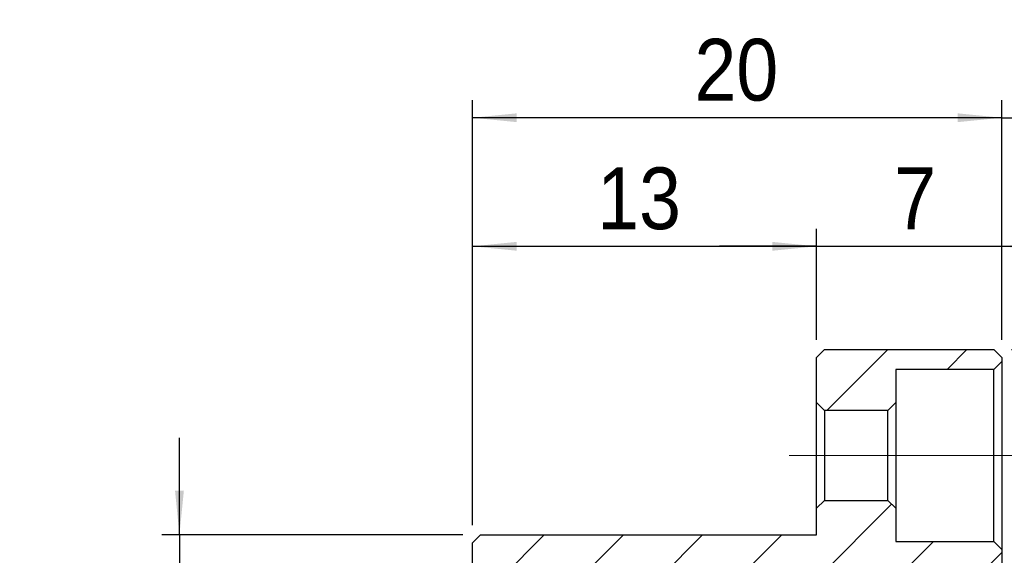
# Model space of a CAD drawing. Header units: millimetres. Extents: x 15 to 240, y 23 to 130.
# Tile 5 of 13: x 15 to 52, y 70 to 90. Entities that reach past the tile are written whole.
import ezdxf

# ---------------------------------------------------------------- set-up
doc = ezdxf.new("R2010")
doc.units = ezdxf.units.MM
doc.header["$LTSCALE"] = 0.666667
doc.linetypes.add('CENTERX2', pattern=[20.32, 12.7, -2.54, 2.54, -2.54])
doc.layers.add('FORMAT', color=7, linetype='Continuous')
doc.styles.add('SLDTEXTSTYLE0', font='GOTHIC.TTF', dxfattribs={"width": 0.913})
doc.dimstyles.new('SLDDIMSTYLE1', dxfattribs={"dimtxt": 2.333333, "dimasz": 1.666667, "dimexe": 0, "dimexo": 0.0625, "dimgap": 0.583333, "dimtad": 1, "dimrnd": 1e-09, "dimzin": 12, "dimdsep": 46, "dimtxsty": 'SLDTEXTSTYLE0', "dimsah": 1, "dimcen": 0.09, "dimadec": 0, "dimazin": 3, "dimtfac": 1, "dimtmove": 0, "dimatfit": 0, "dimfxl": 0, "dimfrac": 2, "dimtolj": 1, "dimtzin": 12, "dimarcsym": 0})
doc.dimstyles.new('SLDDIMSTYLE2', dxfattribs={"dimtxt": 2.333333, "dimasz": 1.666667, "dimexe": 0, "dimexo": 0.0625, "dimgap": 0.583333, "dimtad": 1, "dimrnd": 1e-09, "dimzin": 12, "dimdsep": 46, "dimtxsty": 'SLDTEXTSTYLE0', "dimsah": 1, "dimcen": 0.09, "dimadec": 0, "dimazin": 3, "dimtfac": 1, "dimtofl": 0, "dimtmove": 0, "dimatfit": 3, "dimfxl": 0, "dimfrac": 2, "dimtolj": 1, "dimtzin": 12, "dimarcsym": 0})
doc.dimstyles.new('SLDDIMSTYLE4', dxfattribs={"dimtxt": 2.333333, "dimasz": 1.666667, "dimexe": 0, "dimexo": 0.0625, "dimgap": 0.583333, "dimtad": 1, "dimdec": 1, "dimrnd": 1e-09, "dimzin": 12, "dimdsep": 46, "dimtxsty": 'SLDTEXTSTYLE0', "dimsah": 1, "dimcen": 0.09, "dimadec": 0, "dimazin": 3, "dimtfac": 1, "dimtdec": 1, "dimtmove": 0, "dimatfit": 0, "dimfxl": 0, "dimfrac": 2, "dimtolj": 1, "dimtzin": 12, "dimarcsym": 0})
doc.dimstyles.new('SLDDIMSTYLE6', dxfattribs={"dimtxt": 2.333333, "dimasz": 1.666667, "dimexe": 0, "dimexo": 0.0625, "dimgap": 0.583333, "dimtad": 1, "dimdec": 3, "dimrnd": 1e-09, "dimzin": 12, "dimdsep": 46, "dimtxsty": 'SLDTEXTSTYLE0', "dimsah": 1, "dimcen": 0.09, "dimadec": 0, "dimazin": 3, "dimtol": 1, "dimtp": -0.007, "dimtm": 0.02, "dimtfac": 1, "dimtdec": 3, "dimtmove": 0, "dimatfit": 0, "dimfxl": 0, "dimfrac": 2, "dimtolj": 1, "dimtzin": 0, "dimarcsym": 0})

# ---------------------------------------------------------------- blocks, each defined once
blk = doc.blocks.new('_D_13')
at = {"layer": 'FORMAT', "color": 7}
for p, q in [((20.593, 70.305), (20.593, 73.971)), ((31.31, 70.305), (19.926, 70.305)), ((20.593, 70.305), (20.593, 48.305)), ((31.31, 48.305), (19.926, 48.305)), ((20.593, 48.305), (20.593, 44.638))]:
    blk.add_line(p, q, dxfattribs=at)
for points in [[(20.593, 70.305), (20.76, 71.971), (20.426, 71.971)], [(20.593, 48.305), (20.426, 46.638), (20.76, 46.638)]]:
    blk.add_solid(points, dxfattribs=at)
at = {"layer": 'FORMAT', "color": 7, "attachment_point": 1, "rotation": 90, "style": 'SLDTEXTSTYLE0'}
for s, insert, char_height in [('0.007', (14.595, 59.748), 2.3333), ('0.020', (17.612, 59.748), 2.3333), ('-', (14.595, 58.714), 2.333), ('-', (17.612, 58.714), 2.333), ('22', (17.577, 54.404), 2.3333), ('%%c', (17.612, 50.885), 2.3333)]:
    blk.add_mtext(s, dxfattribs=dict(at, insert=insert, char_height=char_height))
blk = doc.blocks.new('_D_14')
at = {"layer": 'FORMAT', "color": 7}
for p, q in [((31.677, 70.671), (31.677, 81.872)), ((44.677, 77.671), (44.677, 81.872)), ((31.677, 81.205), (44.677, 81.205))]:
    blk.add_line(p, q, dxfattribs=at)
for points in [[(31.677, 81.205), (33.343, 81.039), (33.343, 81.372)], [(44.677, 81.205), (43.01, 81.372), (43.01, 81.039)]]:
    blk.add_solid(points, dxfattribs=at)
at = {"layer": 'FORMAT', "color": 7, "insert": (36.384, 84.186), "char_height": 2.3333, "attachment_point": 1, "style": 'SLDTEXTSTYLE0'}
blk.add_mtext('13', dxfattribs=at)
blk = doc.blocks.new('_D_15')
at = {"layer": 'FORMAT', "color": 7}
for p, q in [((44.677, 77.671), (44.677, 81.872)), ((51.677, 77.671), (51.677, 81.872)), ((44.677, 81.205), (41.01, 81.205)), ((44.677, 81.205), (51.677, 81.205)), ((51.677, 81.205), (55.343, 81.205))]:
    blk.add_line(p, q, dxfattribs=at)
for points in [[(44.677, 81.205), (43.01, 81.372), (43.01, 81.039)], [(51.677, 81.205), (53.343, 81.039), (53.343, 81.372)]]:
    blk.add_solid(points, dxfattribs=at)
at = {"layer": 'FORMAT', "color": 7, "insert": (47.614, 84.186), "char_height": 2.333, "attachment_point": 1, "style": 'SLDTEXTSTYLE0'}
blk.add_mtext('7', dxfattribs=at)
blk = doc.blocks.new('_D_16')
at = {"layer": 'FORMAT', "color": 7}
for p, q in [((51.677, 77.671), (51.677, 86.731)), ((57.177, 66.421), (57.177, 86.731)), ((51.677, 86.064), (48.01, 86.064)), ((51.677, 86.064), (57.177, 86.064)), ((57.177, 86.064), (60.843, 86.064))]:
    blk.add_line(p, q, dxfattribs=at)
for centre, start, end in [((56.441, 87.916), 153.4349, 206.5651), ((53.343, 87.916), 333.4349, 26.5651)]:
    blk.add_arc(centre, 4.141, start, end, dxfattribs=at)
for points in [[(51.677, 86.064), (50.01, 86.231), (50.01, 85.898)], [(57.177, 86.064), (58.843, 85.898), (58.843, 86.231)]]:
    blk.add_solid(points, dxfattribs=at)
at = {"layer": 'FORMAT', "color": 7, "insert": (52.737, 89.045), "char_height": 2.3333, "attachment_point": 1, "style": 'SLDTEXTSTYLE0'}
blk.add_mtext('5.5', dxfattribs=at)
blk = doc.blocks.new('_D_17')
at = {"layer": 'FORMAT', "color": 7}
for p, q in [((31.677, 70.671), (31.677, 86.731)), ((51.677, 77.671), (51.677, 86.731)), ((51.677, 86.064), (31.677, 86.064))]:
    blk.add_line(p, q, dxfattribs=at)
for points in [[(31.677, 86.064), (33.343, 85.898), (33.343, 86.231)], [(51.677, 86.064), (50.01, 86.231), (50.01, 85.898)]]:
    blk.add_solid(points, dxfattribs=at)
at = {"layer": 'FORMAT', "color": 7, "insert": (40.061, 89.045), "char_height": 2.3333, "attachment_point": 1, "style": 'SLDTEXTSTYLE0'}
blk.add_mtext('20', dxfattribs=at)
blk = doc.blocks.new('_D_19')
at = {"layer": 'FORMAT', "color": 7}
for p, q in [((52.043, 77.305), (70.535, 77.305)), ((69.868, 41.305), (69.868, 77.305)), ((52.043, 41.305), (70.535, 41.305))]:
    blk.add_line(p, q, dxfattribs=at)
for points in [[(69.868, 77.305), (69.701, 75.638), (70.035, 75.638)], [(69.868, 41.305), (70.035, 42.971), (69.701, 42.971)]]:
    blk.add_solid(points, dxfattribs=at)
at = {"layer": 'FORMAT', "color": 7, "char_height": 2.3333, "attachment_point": 1, "rotation": 90, "style": 'SLDTEXTSTYLE0'}
for s, insert in [('36', (66.852, 58.494)), ('%%c', (66.888, 54.975))]:
    blk.add_mtext(s, dxfattribs=dict(at, insert=insert))

msp = doc.modelspace()

# ---------------------------------------------------------------- hatches: boundary and pattern name
at = {"linetype": 'Continuous', "lineweight": 18}
h = msp.add_hatch(dxfattribs=at)
h.set_pattern_fill('ANSI31', scale=0.66667, style=0)
h.paths.add_polyline_path([(44.67671, 77.00476), (44.67671, 75.30476), (44.97671, 75.00476), (47.37671, 75.00476), (47.67671, 75.30476), (47.67671, 76.55476), (51.37671, 76.55476), (51.67671, 76.85476), (51.67671, 77.00476), (51.37671, 77.30476), (44.97671, 77.30476)], flags=0)
h = msp.add_hatch(dxfattribs=at)
h.set_pattern_fill('ANSI31', scale=0.66667, style=0)
edge = h.paths.add_edge_path(flags=0)
edge.add_line((47.47671, 68.30476), (47.76152, 68.30476))
edge.add_spline(control_points=[(47.76152, 68.30476), (47.8201, 68.40621), (47.87869, 68.50766), (47.93727, 68.60911), (47.97493, 68.67433), (48.01259, 68.73954), (48.05024, 68.80476)], knot_values=[0, 0, 0, 0, 0.00035145, 0.00035145, 0.00035145, 0.00057737, 0.00057737, 0.00057737, 0.00057737], weights=[1, 1, 1, 1, 1, 1, 1], degree=3, periodic=0)
edge.add_spline(control_points=[(48.05024, 68.80476), (48.10882, 68.70331), (48.16741, 68.60186), (48.22599, 68.50041), (48.26365, 68.43519), (48.30131, 68.36998), (48.33897, 68.30476)], knot_values=[0, 0, 0, 0, 0.00035145, 0.00035145, 0.00035145, 0.00057737, 0.00057737, 0.00057737, 0.00057737], weights=[1, 1, 1, 1, 1, 1, 1], degree=3, periodic=0)
edge.add_line((48.33897, 68.30476), (48.76152, 68.30476))
edge.add_spline(control_points=[(48.76152, 68.30476), (48.8201, 68.40621), (48.87869, 68.50766), (48.93727, 68.60911), (48.97493, 68.67433), (49.01259, 68.73954), (49.05024, 68.80476)], knot_values=[0, 0, 0, 0, 0.00035145, 0.00035145, 0.00035145, 0.00057737, 0.00057737, 0.00057737, 0.00057737], weights=[1, 1, 1, 1, 1, 1, 1], degree=3, periodic=0)
edge.add_spline(control_points=[(49.05024, 68.80476), (49.10882, 68.70331), (49.16741, 68.60186), (49.22599, 68.50041), (49.26365, 68.43519), (49.30131, 68.36998), (49.33897, 68.30476)], knot_values=[0, 0, 0, 0, 0.00035145, 0.00035145, 0.00035145, 0.00057737, 0.00057737, 0.00057737, 0.00057737], weights=[1, 1, 1, 1, 1, 1, 1], degree=3, periodic=0)
edge.add_line((49.33897, 68.30476), (49.76152, 68.30476))
edge.add_spline(control_points=[(49.76152, 68.30476), (49.8201, 68.40621), (49.87869, 68.50766), (49.93727, 68.60911), (49.97493, 68.67433), (50.01259, 68.73954), (50.05024, 68.80476)], knot_values=[0, 0, 0, 0, 0.00035145, 0.00035145, 0.00035145, 0.00057737, 0.00057737, 0.00057737, 0.00057737], weights=[1, 1, 1, 1, 1, 1, 1], degree=3, periodic=0)
edge.add_spline(control_points=[(50.05024, 68.80476), (50.10882, 68.70331), (50.16741, 68.60186), (50.22599, 68.50041), (50.26365, 68.43519), (50.30131, 68.36998), (50.33897, 68.30476)], knot_values=[0, 0, 0, 0, 0.00035145, 0.00035145, 0.00035145, 0.00057737, 0.00057737, 0.00057737, 0.00057737], weights=[1, 1, 1, 1, 1, 1, 1], degree=3, periodic=0)
edge.add_line((50.33897, 68.30476), (50.76152, 68.30476))
edge.add_spline(control_points=[(50.76152, 68.30476), (50.8201, 68.40621), (50.87869, 68.50766), (50.93727, 68.60911), (50.97493, 68.67433), (51.01259, 68.73954), (51.05024, 68.80476)], knot_values=[0, 0, 0, 0, 0.00035145, 0.00035145, 0.00035145, 0.00057737, 0.00057737, 0.00057737, 0.00057737], weights=[1, 1, 1, 1, 1, 1, 1], degree=3, periodic=0)
edge.add_spline(control_points=[(51.05024, 68.80476), (51.10882, 68.70331), (51.16741, 68.60186), (51.22599, 68.50041), (51.26365, 68.43519), (51.30131, 68.36998), (51.33897, 68.30476)], knot_values=[0, 0, 0, 0, 0.00035145, 0.00035145, 0.00035145, 0.00057737, 0.00057737, 0.00057737, 0.00057737], weights=[1, 1, 1, 1, 1, 1, 1], degree=3, periodic=0)
edge.add_line((51.33897, 68.30476), (51.67671, 68.30476))
edge.add_line((51.67671, 68.30476), (51.67671, 69.75476))
edge.add_line((51.67671, 69.75476), (51.37671, 70.05476))
edge.add_line((51.37671, 70.05476), (47.67671, 70.05476))
edge.add_line((47.67671, 70.05476), (47.67671, 71.30476))
edge.add_line((47.67671, 71.30476), (47.37671, 71.60476))
edge.add_line((47.37671, 71.60476), (44.97671, 71.60476))
edge.add_line((44.97671, 71.60476), (44.67671, 71.30476))
edge.add_line((44.67671, 71.30476), (44.67671, 70.30476))
edge.add_line((44.67671, 70.30476), (31.97671, 70.30476))
edge.add_line((31.97671, 70.30476), (31.67671, 70.00476))
edge.add_line((31.67671, 70.00476), (31.67671, 66.85476))
edge.add_line((31.67671, 66.85476), (32.17671, 66.35476))
edge.add_line((32.17671, 66.35476), (35.17671, 66.35476))
edge.add_line((35.17671, 66.35476), (35.17671, 67.80476))
edge.add_line((35.17671, 67.80476), (45.37671, 67.80476))
edge.add_line((45.37671, 67.80476), (45.67671, 68.10476))
edge.add_line((45.67671, 68.10476), (45.67671, 69.30476))
edge.add_line((45.67671, 69.30476), (47.47671, 69.30476))
edge.add_line((47.47671, 69.30476), (47.47671, 68.30476))

# ---------------------------------------------------------------- linework, layer by layer
at = {"color": 7, "linetype": 'Continuous', "lineweight": 25}
for p, q in [((44.97671, 77.30476), (44.67671, 77.00476)), ((44.97671, 77.30476), (51.37671, 77.30476)), ((51.67671, 77.00476), (51.37671, 77.30476)), ((44.67671, 75.30476), (44.67671, 77.00476)), ((51.37671, 76.55476), (51.67671, 76.85476)), ((51.67671, 77.00476), (51.67671, 76.85476)), ((51.67671, 76.85476), (51.67671, 69.75476)), ((51.37671, 76.55476), (47.67671, 76.55476)), ((47.67671, 76.55476), (47.67671, 75.30476)), ((51.37671, 70.05476), (51.37671, 76.55476)), ((44.67671, 75.30476), (44.97671, 75.00476)), ((44.67671, 71.30476), (44.67671, 75.30476)), ((47.37671, 75.00476), (47.67671, 75.30476)), ((47.67671, 75.30476), (47.67671, 71.30476)), ((44.97671, 75.00476), (44.97671, 71.60476)), ((47.37671, 75.00476), (44.97671, 75.00476)), ((47.37671, 71.60476), (47.37671, 75.00476)), ((44.97671, 71.60476), (44.67671, 71.30476)), ((44.97671, 71.60476), (47.37671, 71.60476)), ((47.67671, 71.30476), (47.37671, 71.60476)), ((44.67671, 70.30476), (44.67671, 71.30476)), ((47.67671, 71.30476), (47.67671, 70.05476)), ((31.97671, 70.30476), (31.67671, 70.00476)), ((31.67671, 66.85476), (31.67671, 70.00476)), ((31.97671, 70.30476), (44.67671, 70.30476)), ((47.67671, 70.05476), (51.37671, 70.05476)), ((51.67671, 69.75476), (51.37671, 70.05476)), ((51.67671, 69.75476), (51.67671, 68.30476))]:
    msp.add_line(p, q, dxfattribs=at)
at = {"layer": 'FORMAT', "color": 7, "linetype": 'CENTERX2', "lineweight": 18}
msp.add_line((43.64338, 73.30476), (52.71005, 73.30476), dxfattribs=at)

# ---------------------------------------------------------------- dimensions: what is measured, and where the dimension line sits
at = {"layer": 'FORMAT', "color": 7}
for base, p1, p2, angle, text, dimstyle, picture, middle in [((57.17671, 86.06418), (51.67671, 77.00476), (57.17671, 65.75476), 0, '(<>)', 'SLDDIMSTYLE4', '_D_16', (54.89217, 86.06418)), ((69.86803, 77.30476), (51.37671, 41.30476), (51.37671, 77.30476), 90, '%%c<>', 'SLDDIMSTYLE2', '_D_19', (69.86803, 58.45813)), ((20.59289, 48.30476), (31.97671, 70.30476), (31.97671, 48.30476), 90, '%%c<>', 'SLDDIMSTYLE6', '_D_13', (20.59289, 59.19533))]:
    dim = msp.add_linear_dim(base=base, p1=p1, p2=p2, angle=angle, text=text, dimstyle=dimstyle, dxfattribs=at)
    dim.commit()
    dim.dimension.update_dxf_attribs({"geometry": picture, "text_midpoint": middle, "dimtype": 160})
for base, p1, p2, dimstyle, picture, middle in [((31.67671, 86.06418), (51.67671, 77.00476), (31.67671, 70.00476), 'SLDDIMSTYLE2', '_D_17', (41.78485, 86.06418)), ((44.67671, 81.20538), (31.67671, 70.00476), (44.67671, 77.00476), 'SLDDIMSTYLE2', '_D_14', (38.10776, 81.20538)), ((51.67671, 81.20538), (44.67671, 77.00476), (51.67671, 77.00476), 'SLDDIMSTYLE1', '_D_15', (48.4763, 81.20538))]:
    dim = msp.add_linear_dim(base=base, p1=p1, p2=p2, angle=0, dimstyle=dimstyle, dxfattribs=at)
    dim.commit()
    dim.dimension.update_dxf_attribs({"geometry": picture, "text_midpoint": middle, "dimtype": 160})

doc.saveas('drawing.dxf')
